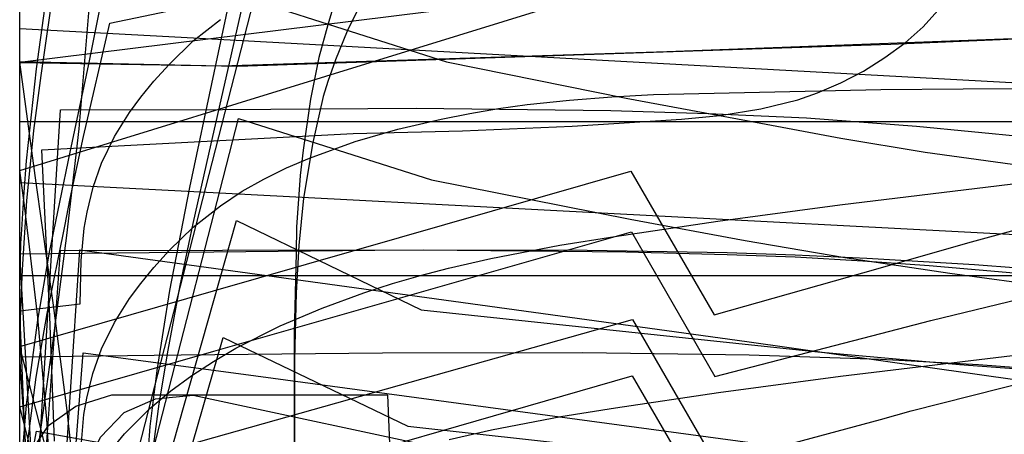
# Model space of a CAD drawing. Header units: millimetres. Extents: x 0 to 1204, y -1 to 532.
# Tile 12 of 16: x 0 to 244, y 204 to 307. Entities that reach past the tile are written whole.
import ezdxf

# ---------------------------------------------------------------- set-up
doc = ezdxf.new("R2010")
doc.units = ezdxf.units.MM
doc.layers.add('1', color=7, linetype='Continuous')
doc.layers.add('19', color=7, linetype='Continuous')

# ---------------------------------------------------------------- blocks, each defined once
blk = doc.blocks.new('PART001')
at = {"layer": '1'}
blk.add_lwpolyline([(248.3, 13), (40, 2.1), (0, 0), (0, 52.1), (0, 228.7), (0, 243.7), (41, 243.7), (325.9, 243.7)], dxfattribs=at)
blk = doc.blocks.new('PART002')
at = {"layer": '1'}
blk.add_lwpolyline([(247.2, 13.5), (40, 2.1), (0, 0), (0, 52.1), (0, 266.9), (0, 281.9), (41, 281.9), (314.5, 281.9)], dxfattribs=at)
blk = doc.blocks.new('PART003')
at = {"layer": '1'}
blk.add_lwpolyline([(457.4, 128.8), (265.6, 138.9), (177.5, 143.7), (133.4, 145.9), (50, 149.5), (0, 147.8), (0, 402), (50, 400.7), (53.6, 400.6), (174.2, 406), (249.2, 409.9), (400.8, 418.1), (501.9, 423.4)], dxfattribs=at)
blk = doc.blocks.new('PART005')
at = {"layer": '1'}
blk.add_lwpolyline([(325.9, 23.1), (41, 23.1), (0, 23.1), (0, 38.1), (0, 214.7), (0, 266.8), (40, 264.7), (248.2, 253.8)], dxfattribs=at)
blk = doc.blocks.new('PART006')
at = {"layer": '1'}
blk.add_lwpolyline([(314.5, 23.1), (41, 23.1), (0, 23.1), (0, 38.1), (0, 252.8), (0, 305), (40, 302.8), (247.2, 291.5)], dxfattribs=at)
blk = doc.blocks.new('PART011')
at = {"layer": '1'}
blk.add_lwpolyline([(248.6, 125.1), (243.2, 127.9), (236.7, 130.7), (229.8, 133.2), (222.8, 135.4), (215.8, 137.3), (201, 140.6), (177.9, 145.1), (166, 147.1), (0, 167.8), (4.2, 197.7), (8.3, 227.5), (11.7, 253.6), (14.7, 280.1), (17.3, 310.8)], dxfattribs=at)
blk = doc.blocks.new('PART014')
at = {"layer": '1'}
blk.add_lwpolyline([(8.6, 202.6), (7.5, 233.5), (5.5, 274.9), (82.6, 278.9), (109.7, 279.6), (136.8, 280.7), (163.9, 282.5), (173.4, 283.4), (183.6, 285), (192.7, 287.3), (197.6, 289), (203.4, 291.5), (209, 294.4), (214.3, 297.8), (219.3, 301.4), (223.8, 305.4), (227.4, 309.4)], dxfattribs=at)
blk = doc.blocks.new('PART015')
at = {"layer": '1'}
blk.add_lwpolyline([(273.1, 49.7), (234.9, 60.1), (212.7, 66.5), (172.1, 78), (151.5, 42.3), (48.1, 72), (0, 85.8), (12.1, 132.8), (58, 311.9), (105.7, 296.7), (150.2, 287.7), (183.6, 281.5), (203.4, 277.8), (224.3, 274.3), (252.5, 270.4)], dxfattribs=at)
blk = doc.blocks.new('PART019')
at = {"layer": '1'}
blk.add_lwpolyline([(256.2, 41.7), (230.4, 38.3), (204.4, 34.4), (179.7, 30.2), (151.2, 24.9), (102, 15.1), (54.3, 0), (12.1, 164), (0, 211.1), (48.1, 224.9), (151.5, 254.5), (172.2, 218.6), (213.3, 229.3), (225.7, 232.5), (250.5, 238.6)], dxfattribs=at)
blk = doc.blocks.new('PART021')
at = {"layer": '1'}
blk.add_lwpolyline([(8.3, 179.5), (6.8, 207), (4.5, 233.3), (2.3, 252.2), (1.1, 261.7), (0, 269.7), (173.6, 323.4)], dxfattribs=at)
blk = doc.blocks.new('PART023')
at = {"layer": '1'}
blk.add_lwpolyline([(267.6, 43.4), (238, 39.5), (224.2, 37.6), (203.3, 34.1), (183.5, 30.4), (150.2, 24.2), (105.6, 15.1), (57.9, 0), (12, 179.1), (0, 226.1), (48, 239.9), (151.4, 269.6), (172, 233.9), (212.6, 245.4), (234.8, 251.8), (273, 262.2)], dxfattribs=at)
blk = doc.blocks.new('PART026')
at = {"layer": '1'}
blk.add_lwpolyline([(454.1, 67.1), (380.2, 71.4), (270, 76.6), (160.3, 80.7), (50, 84.3), (0, 83.2), (0, 296.5), (50, 295.7), (54, 295.6), (215.8, 301.1), (328, 305.9), (384.1, 308.7), (440.4, 311.8), (533.6, 317.8)], dxfattribs=at)
blk = doc.blocks.new('PART028')
at = {"layer": '1'}
blk.add_lwpolyline([(3.6, 179.2), (10.1, 284.8), (50.2, 284.9), (98.2, 285.2), (146.4, 284.6), (170.5, 283.9), (194.9, 282.8), (222.1, 280.7), (249.4, 278.1)], dxfattribs=at)
blk = doc.blocks.new('PART029')
at = {"layer": '1'}
blk.add_lwpolyline([(5.8, 189.7), (10.1, 249.9), (50.2, 250), (100, 250.1), (150.1, 249.6), (175.2, 248.9), (192.1, 248.3), (208.8, 247.3), (225.3, 246.2), (250, 244)], dxfattribs=at)
blk = doc.blocks.new('PART033')
at = {"layer": '1'}
blk.add_lwpolyline([(91.2, 0), (22.9, 0), (13.9, 2.8), (7.2, 7.6), (2.6, 14.5), (0, 23.7), (1.9, 69.1), (3.1, 88.6), (4.2, 102.6), (7, 130.5), (9.3, 149.8), (12, 169.2), (15.8, 195.1), (20, 203.6), (25.9, 209.7), (33.6, 213.1), (43, 214), (109.3, 199.8), (100.6, 138.1), (98.3, 119.4), (96.9, 106.2), (94.7, 79.2), (93.6, 60.5), (92.5, 34.2)], close=True, dxfattribs=at)
at = {"layer": '19'}
blk.add_text('PART033', height=1, dxfattribs=at).set_placement((0, 0))
blk = doc.blocks.new('PART034')
at = {"layer": '1'}
blk.add_lwpolyline([(462.5, 64.9), (438.8, 61.3), (360.9, 47.2), (288.6, 33.6), (283.3, 32.6), (244.1, 25.8), (205, 19.6), (175.9, 15.7), (44.8, 0), (39.3, 32.6), (35.1, 55.5), (30.3, 78.2), (22.6, 109.5), (19.3, 123.8), (19.1, 124.7), (18.4, 138.3), (17.3, 153.6), (14.6, 184.4), (11.7, 210.9), (8.3, 236.9), (4.1, 266.7), (0, 296.6), (166, 317.3)], dxfattribs=at)
blk = doc.blocks.new('PART040')
at = {"layer": '1'}
blk.add_lwpolyline([(15.2, 201.3), (15.9, 209.2), (16.6, 213.3), (18.1, 219.4), (20.3, 225.5), (23.5, 232), (27.2, 238), (30, 241.7), (33.2, 245.7), (37, 249.9), (43, 255.7), (49.7, 261), (55.1, 264.6), (60.5, 267.6), (66.1, 270.4), (71.8, 272.8), (83.1, 276.9), (93.7, 280), (104.4, 282.5), (111.5, 283.9), (118.6, 285.1), (125.7, 286.1), (136.2, 287.2), (146.7, 288), (157, 288.6), (213.3, 289.8), (233.7, 290), (407, 290.3)], dxfattribs=at)
blk = doc.blocks.new('PART041')
at = {"layer": '1'}
blk.add_lwpolyline([(0, 182.8), (4.2, 205.1), (58.4, 195.3)], dxfattribs=at)
blk = doc.blocks.new('PART042')
at = {"layer": '1'}
blk.add_lwpolyline([(250.5, 44), (213.2, 53.2), (172.2, 63.9), (151.5, 28.1), (48.1, 57.7), (0, 71.5), (12.1, 118.6), (54.2, 282.6), (102, 267.4), (151.2, 257.7), (179.7, 252.4), (204.4, 248.2), (230.4, 244.3), (256.1, 240.8)], dxfattribs=at)
blk = doc.blocks.new('PART047')
at = {"layer": '1'}
blk.add_lwpolyline([(249.5, 58.3), (222.2, 55.7), (195, 53.6), (170.6, 52.5), (146.4, 51.8), (98.2, 51.3), (50.3, 51.5), (10.2, 51.7), (3.6, 157.2), (1.9, 188.4), (0, 234.9), (15, 236.7), (15.2, 247.4), (16, 255.4), (16.7, 259.4), (18.2, 265.6), (20.3, 271.6), (23.5, 278.2), (27.2, 284.1), (30, 287.9), (33.2, 291.9), (37, 296), (43, 301.9), (49.7, 307.2)], dxfattribs=at)
blk = doc.blocks.new('PART052')
at = {"layer": '1'}
blk.add_lwpolyline([(501.9, 108.4), (400.7, 113.7), (249.2, 121.9), (174.2, 125.8), (53.6, 131.2), (50, 131.1), (0, 129.8), (0, 384), (50, 382.3), (133.4, 385.9), (177.4, 388.1), (393.4, 399.7), (489.1, 404.5)], dxfattribs=at)
blk = doc.blocks.new('PART053')
at = {"layer": '1'}
blk.add_lwpolyline([(247.4, 3.7), (237.5, 3), (213.3, 1.7), (180.7, 0.5), (139.5, 0), (90, 0.1), (40.1, 0.6), (0, 1.1), (10.1, 152.1), (15.7, 224.5), (55.4, 219.2), (180.9, 202.3), (259.8, 191.6)], dxfattribs=at)
blk = doc.blocks.new('PART054')
at = {"layer": '1'}
blk.add_lwpolyline([(263.1, 37.9), (232.8, 35.7), (197.7, 32.5), (177.4, 30.3), (99.4, 22.1), (53.7, 0), (13.6, 141.7), (0, 189.8), (48.1, 203.5), (151.8, 232.8), (172.4, 197), (213.2, 208), (220.8, 210.1), (273.4, 223.4)], dxfattribs=at)
blk = doc.blocks.new('PART055')
at = {"layer": '1'}
blk.add_lwpolyline([(251.5, 37.4), (233.9, 36.1), (199, 33.1), (173.8, 30.6), (96.1, 22.1), (50.5, 0), (13.9, 127.1), (0, 175.1), (48.1, 188.9), (151.7, 218.8), (172.5, 182.9), (213.8, 193), (231.9, 197.2), (260.5, 203.4)], dxfattribs=at)
blk = doc.blocks.new('PART056')
at = {"layer": '1'}
blk.add_lwpolyline([(273.4, 33.8), (220.8, 47.2), (213.2, 49.2), (172.4, 60.3), (151.8, 24.4), (48.1, 53.8), (0, 67.4), (13.6, 115.5), (53.7, 257.3), (99.4, 235.2), (177.4, 226.9), (197.7, 224.8), (232.8, 221.6), (263.1, 219.4)], dxfattribs=at)
blk = doc.blocks.new('PART058')
at = {"layer": '1'}
blk.add_lwpolyline([(250.9, 26.9), (231.9, 31.1), (213.8, 35.4), (194.2, 40.1), (172.5, 45.5), (151.6, 9.6), (48.1, 39.4), (0, 53.2), (13.8, 101.3), (50.4, 228.3), (96.1, 206.3), (173.8, 197.7), (199, 195.3), (233.9, 192.3), (251.4, 190.9)], dxfattribs=at)
blk = doc.blocks.new('PART061')
at = {"layer": '1'}
blk.add_lwpolyline([(20.4, 197.6), (26, 204.4), (32.2, 210.7), (37.4, 215.1), (42.6, 218.9), (48, 222.4), (53.5, 225.7), (64.5, 231.2), (74.9, 235.6), (85.2, 239.4), (92.3, 241.7), (99.3, 243.7), (106.2, 245.5), (116.7, 247.9), (133.8, 251.2), (147.4, 253.4), (172.9, 257.2), (203.1, 261.2), (386.2, 283.5)], dxfattribs=at)
blk = doc.blocks.new('PART062')
at = {"layer": '1'}
for points in [[(55.9, 330.9), (48.1, 294), (42.1, 265.5), (37.1, 240), (34, 220.1), (32.2, 206.2), (31.8, 200.6)], [(0.7, 199.5), (1.7, 211.6), (4.5, 232.6), (7.4, 249.5), (12.5, 274.3), (17.1, 296.1), (23.1, 326)]]:
    blk.add_lwpolyline(points, dxfattribs=at)
blk = doc.blocks.new('PART063')
at = {"layer": '1'}
for points in [[(55.1, 310.6), (46.8, 273.8), (42.9, 256.6), (39.7, 241.2), (36.7, 225.2), (34.5, 211.9), (32.4, 196.2)], [(1.5, 198.7), (4.1, 218.5), (6.8, 234.3), (11.2, 255.9), (12.5, 262.8), (15.8, 278.2), (22.3, 306.3), (49.3, 311.9)]]:
    blk.add_lwpolyline(points, dxfattribs=at)
blk = doc.blocks.new('PART064')
at = {"layer": '1'}
for points in [[(0.1, 182.2), (0, 204.6), (0.1, 230.6), (0.5, 241.5), (0.7, 245.2), (1.8, 262.2), (3.5, 279.7), (5.3, 293.3), (11.2, 334.1)], [(86.6, 315.5), (81.1, 304.3), (78.2, 297.2), (76.3, 291.8), (75.2, 288.1), (72.6, 276.7), (70.3, 262.9), (69.1, 251.1), (68.5, 239.4), (68.1, 222.9), (68.1, 204.6), (68.1, 186.3)]]:
    blk.add_lwpolyline(points, dxfattribs=at)
blk = doc.blocks.new('PART071')
at = {"layer": '1'}
blk.add_lwpolyline([(533.6, 62.3), (440.4, 68.2), (384.1, 71.3), (328, 74.1), (215.8, 79), (53.9, 84.4), (50, 84.3), (0, 83.5), (0, 296.8), (50, 295.7), (160.3, 299.3), (270, 303.4), (380.1, 308.6), (454, 312.9)], dxfattribs=at)
blk = doc.blocks.new('PART074')
at = {"layer": '1'}
for points in [[(0, 191.6), (0, 214.6), (0, 241.1), (0.3, 251.6), (0.5, 255.1), (1.1, 264.4), (1.7, 272.1), (4.2, 295), (6.2, 309.9)], [(77.5, 309.8), (76.3, 305.9), (74.1, 297.8), (72, 287.4), (70.2, 274.8), (69.5, 268.5), (68.6, 255.7), (68.5, 249.3), (68, 229.3), (68, 214.6), (68, 195)]]:
    blk.add_lwpolyline(points, dxfattribs=at)
blk = doc.blocks.new('PART075')
at = {"layer": '1'}
blk.add_lwpolyline([(247.2, 4.5), (236.4, 3.7), (209.8, 2.1), (192, 1.2), (175.2, 0.6), (135.6, 0), (88, 0.1), (40, 0.6), (0, 1), (10.1, 177), (14.9, 250.1), (54.6, 244.6), (180.1, 227.3), (258.7, 216.2)], dxfattribs=at)
blk = doc.blocks.new('PART078')
at = {"layer": '1'}
blk.add_lwpolyline([(106.4, 203), (116.9, 205.4), (134, 208.7), (147.6, 210.9), (173.1, 214.7), (203.3, 218.7), (284.4, 228.5)], dxfattribs=at)
blk = doc.blocks.new('PART083')
at = {"layer": '1'}
blk.add_lwpolyline([(258.7, 33.8), (180.1, 22.8), (54.6, 5.5), (14.9, 0), (10.1, 73), (0, 249.1), (40.1, 249.5), (88, 250), (135.6, 250.1), (175.2, 249.4), (192.1, 248.8), (209.8, 248), (236.5, 246.4), (247.3, 245.6)], dxfattribs=at)
blk = doc.blocks.new('PART084')
at = {"layer": '1'}
blk.add_lwpolyline([(259.8, 33), (180.8, 22.2), (55.4, 5.4), (15.6, 0), (10.1, 72.5), (0, 223.5), (40, 224), (89.9, 224.5), (139.5, 224.6), (180.7, 224), (213.2, 222.9), (237.5, 221.6), (247.3, 220.9)], dxfattribs=at)
blk = doc.blocks.new('PART093')
at = {"layer": '1'}
blk.add_lwpolyline([(91.1, 214.1), (92.5, 179.8), (93.5, 153.5), (94.6, 134.8), (96.8, 107.9), (98.2, 94.6), (100.5, 76), (109.2, 14.2), (42.9, 0), (33.5, 1), (25.8, 4.4), (19.9, 10.4), (15.7, 19), (11.9, 44.9), (9.2, 64.2), (6.9, 83.6), (4.1, 111.4), (3, 125.4), (1.9, 145), (0, 190.4), (2.5, 199.5), (7.1, 206.5), (13.9, 211.3), (22.8, 214.1)], close=True, dxfattribs=at)
at = {"layer": '19'}
blk.add_text('PART093', height=1, dxfattribs=at).set_placement((0, 0))

msp = doc.modelspace()

# ---------------------------------------------------------------- block references
for name in ['PART003', 'PART052', 'PART011', 'PART034', 'PART074', 'PART064', 'PART026', 'PART071', 'PART047', 'PART028', 'PART062', 'PART014', 'PART021', 'PART015', 'PART023', 'PART063', 'PART006', 'PART002', 'PART061', 'PART029', 'PART040', 'PART019', 'PART042', 'PART041', 'PART078', 'PART005', 'PART001', 'PART054', 'PART056', 'PART075', 'PART083', 'PART055', 'PART058', 'PART084', 'PART053']:
    msp.add_blockref(name, (0, 0))
ref = msp.add_blockref('PART093', (0, 0))
ref.add_attrib('AOF_MIRROR_ALLOWED', '1', (0, 0), dxfattribs={"height": 2.5})
ref.add_attrib('AOF_COORDINATE_SYSTEM', 'x_width_y_length', (0, 0), dxfattribs={"height": 2.5})
ref = msp.add_blockref('PART033', (0, 0))
ref.add_attrib('AOF_MIRROR_ALLOWED', '1', (0, 0), dxfattribs={"height": 2.5})
ref.add_attrib('AOF_COORDINATE_SYSTEM', 'x_width_y_length', (0, 0), dxfattribs={"height": 2.5})

doc.saveas('drawing.dxf')
